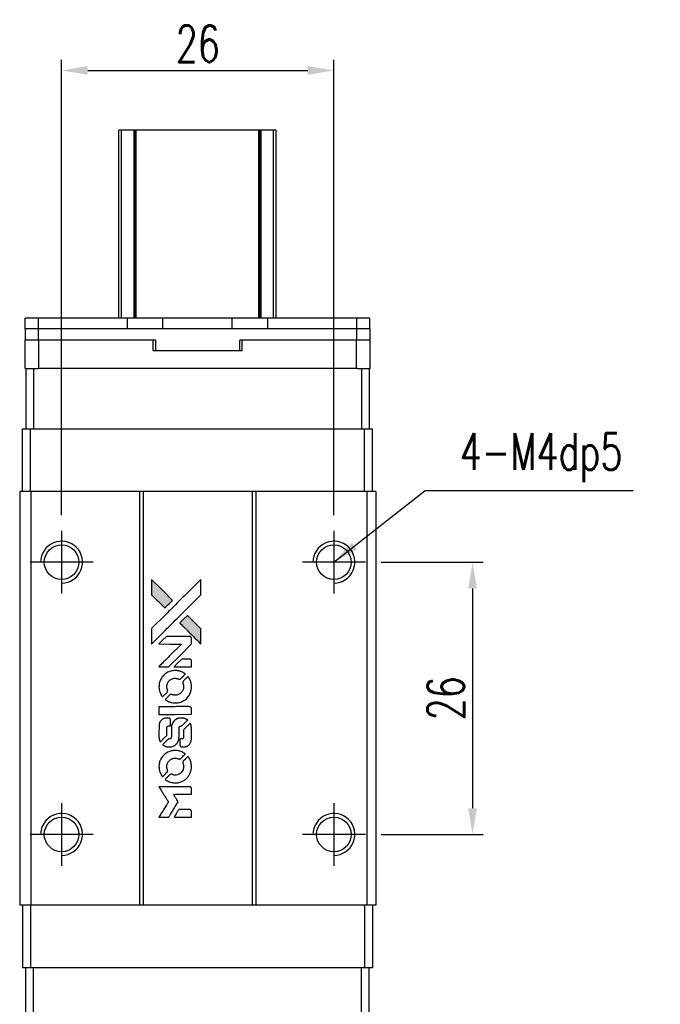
# Model space of a CAD drawing. Header units: millimetres. Extents: x 917 to 1162, y -34 to 162.
# Tile 2 of 3: x 933 to 994, y 68 to 162. Entities that reach past the tile are written whole.
import ezdxf

# ---------------------------------------------------------------- set-up
doc = ezdxf.new("R2010")
doc.units = ezdxf.units.MM
doc.header["$LTSCALE"] = 0.15
doc.layers.get('0').update_dxf_attribs({"linetype": 'CONTINUOUS'})
doc.layers.get('Defpoints').update_dxf_attribs({"linetype": 'CONTINUOUS'})
doc.styles.add('DIM-7', font='SIMPLEX.shx', dxfattribs={"width": 0.7, "bigfont": 'chineset.shx'})
doc.dimstyles.new('CNS', dxfattribs={"dimtxt": 3.5, "dimasz": 2.5, "dimexe": 1, "dimexo": 1.5, "dimgap": 0.09, "dimtad": 0, "dimdsep": 46, "dimtxsty": 'DIM-7', "dimcen": 0.09, "dimclrd": 1, "dimclre": 1, "dimclrt": 4, "dimadec": 0, "dimazin": 0, "dimtfac": 1, "dimtix": 1, "dimtmove": 2, "dimatfit": 3, "dimfxl": 1, "dimtvp": 0.971429, "dimtolj": 1, "dimarcsym": 0})

# ---------------------------------------------------------------- blocks, each defined once
blk = doc.blocks.new('*D202')
at = {"color": 7, "lineweight": -2}
for p, q in [((936.599, 114.963), (936.599, 158.425)), ((962.599, 114.963), (962.599, 158.425)), ((939.099, 157.425), (960.099, 157.425))]:
    blk.add_line(p, q, dxfattribs=at)
at = {"color": 7}
for points in [[(939.099, 157.841), (939.099, 157.008), (936.599, 157.425)], [(960.099, 157.841), (960.099, 157.008), (962.599, 157.425)]]:
    blk.add_solid(points, dxfattribs=at)
at = {"layer": 'Defpoints', "color": 0}
for p in [(962.599, 157.425), (936.599, 113.463), (962.599, 113.463)]:
    blk.add_point(p, dxfattribs=at)
at = {"color": 7, "insert": (949.599, 159.975), "char_height": 3.5, "attachment_point": 5, "style": 'DIM-7'}
blk.add_mtext('\\A1;26', dxfattribs=at)
blk = doc.blocks.new('*D203')
at = {"color": 7, "lineweight": -2}
for p, q in [((967.099, 110.463), (976.836, 110.463)), ((975.836, 107.963), (975.836, 86.963)), ((967.099, 84.463), (976.836, 84.463))]:
    blk.add_line(p, q, dxfattribs=at)
at = {"color": 7}
for points in [[(975.419, 107.963), (976.252, 107.963), (975.836, 110.463)], [(975.419, 86.963), (976.252, 86.963), (975.836, 84.463)]]:
    blk.add_solid(points, dxfattribs=at)
at = {"layer": 'Defpoints', "color": 0}
for p in [(965.599, 110.463), (965.599, 84.463), (975.836, 84.463)]:
    blk.add_point(p, dxfattribs=at)
at = {"color": 7, "insert": (973.286, 97.463), "char_height": 3.5, "attachment_point": 5, "rotation": 90, "style": 'DIM-7'}
blk.add_mtext('\\A1;26', dxfattribs=at)
blk = doc.blocks.new('A$C1033c48d')
at = {"linetype": 'Continuous'}
h = blk.add_hatch(color=256, dxfattribs=at)
h.dxf.hatch_style = 1
h.paths.add_polyline_path([(0, 22.708), (0, 21.974), (0, 21.24), (0.637, 20.608, 0.000288), (0.881, 20.366, 0.000479), (1.088, 20.162, 0.000013), (1.275, 19.977, 0.197177), (1.278, 19.976, 0.197497), (1.28, 19.977, 0.00004), (1.387, 20.083, 0.000834), (1.505, 20.2, 0.000506), (1.645, 20.34), (2.008, 20.703), (1.004, 21.706)])
h.paths.add_polyline_path([(3.436, 19.273), (3.071, 18.908, 0.000476), (2.931, 18.768, 0.000789), (2.814, 18.65, 0.000035), (2.708, 18.543, 0.19758), (2.707, 18.54, 0.198396), (2.708, 18.537, 0.000019), (2.853, 18.392, 0.000582), (3.013, 18.232, 0.000351), (3.203, 18.042, 0.000108), (4.01, 17.239, 0.000692), (4.418, 16.833, 0.000077), (4.702, 16.552, 0.197527), (4.712, 16.548, 0.410181), (4.717, 16.553, 0.000493), (4.718, 16.703, 0.002424), (4.72, 16.91, 0.000529), (4.72, 17.268), (4.72, 17.988), (4.078, 18.63)])
for points in [[(0.637, 20.608, 0.000288), (0.881, 20.366, 0.000479), (1.088, 20.162, 0.000013), (1.275, 19.977, 0.197177), (1.278, 19.976, 0.197497), (1.28, 19.977, 0.00004), (1.387, 20.083, 0.000836), (1.505, 20.2, 0.000505), (1.645, 20.34), (2.008, 20.703), (1.004, 21.706), (0, 22.708), (0, 21.974), (0, 21.24)], [(0.883, 17.411, -0.000056), (1.323, 17.85, -0.000021), (1.94, 18.466, -0.000021), (2.612, 19.137, -0.000025), (3.243, 19.766), (4.72, 21.239), (4.719, 21.97), (4.717, 22.7), (3.725, 21.715, 0.000274), (3.249, 21.242, 0.000123), (2.624, 20.619, 0.000121), (1.963, 19.96, 0.000165), (1.367, 19.366), (0, 18.001), (0, 17.266), (0, 16.53)], [(3.203, 18.042, 0.000108), (4.01, 17.239, 0.000692), (4.419, 16.832, 0.000077), (4.702, 16.552, 0.197527), (4.712, 16.548, 0.410182), (4.717, 16.553, 0.000493), (4.718, 16.703, 0.002424), (4.72, 16.91, 0.000529), (4.72, 17.268), (4.72, 17.988), (4.078, 18.63), (3.436, 19.273), (3.071, 18.908, 0.000476), (2.932, 18.768, 0.000789), (2.814, 18.65, 0.000035), (2.708, 18.543, 0.19758), (2.707, 18.54, 0.198396), (2.708, 18.537, 0.000019), (2.853, 18.392, 0.000582), (3.013, 18.232, 0.000351)], [(1.169, 14.362), (1.639, 14.362), (2.725, 15.449), (3.811, 16.537), (3.809, 16.841, 0.0008), (3.808, 17.035, 0.010795), (3.805, 17.107, 0.030495), (3.801, 17.146, 0.080372), (3.792, 17.172, 0.03816), (3.775, 17.198, 0.041799), (3.755, 17.221, 0.042486), (3.732, 17.239, 0.042078), (3.706, 17.253, 0.099276), (3.669, 17.261, 0.003302), (3.518, 17.264, 0.002586), (3.254, 17.265, 0.000204), (2.552, 17.264), (1.426, 17.262), (1.065, 16.9), (0.704, 16.537), (1.786, 16.534), (2.868, 16.53), (1.798, 15.466, 0.000253), (1.387, 15.056, 0.000412), (1.038, 14.708, 0.000041), (0.726, 14.396, 0.041338), (0.714, 14.381), (0.7, 14.362)], [(2.992, 14.362), (3.811, 14.362), (3.809, 14.667), (3.807, 14.973), (3.786, 15.008, 0.03146), (3.774, 15.024, 0.026444), (3.76, 15.04, 0.026444), (3.744, 15.054, 0.031457), (3.728, 15.065), (3.693, 15.087), (3.287, 15.089), (2.882, 15.091), (2.527, 14.732, 0.000745), (2.391, 14.594, 0.001228), (2.277, 14.477, 0.000087), (2.174, 14.371, 0.195134), (2.173, 14.367, 0.412117), (2.175, 14.365, 0.000048), (2.413, 14.363, 0.00109), (2.678, 14.362, 0.000653)], [(0.723, 12.283, 0.023681), (0.743, 12.155, 0.022402), (0.775, 12.027, 0.021929), (0.819, 11.899, 0.020503), (0.875, 11.773, 0.013745), (0.913, 11.701, 0.009767), (0.959, 11.622, 0.009658), (1.005, 11.551, 0.027804), (1.04, 11.504), (1.055, 11.487), (1.282, 11.713, 0.002053), (1.391, 11.823, 0.006738), (1.462, 11.897, 0.007826), (1.509, 11.949, 0.063909), (1.527, 11.976, 0.061532), (1.541, 12.017, 0.068674), (1.545, 12.058, 0.052072), (1.537, 12.107, 0.019648), (1.516, 12.174, -0.018366), (1.49, 12.256, -0.0288), (1.475, 12.328, -0.029061), (1.468, 12.401, -0.019155), (1.468, 12.485, -0.053809), (1.494, 12.667, -0.058833), (1.559, 12.833, -0.058566), (1.661, 12.98, -0.052525), (1.798, 13.105, -0.044733), (1.914, 13.176, -0.040573), (2.044, 13.228, -0.041123), (2.179, 13.258, -0.04951), (2.309, 13.262, -0.017369), (2.37, 13.256, -0.024255), (2.424, 13.246, -0.023787), (2.477, 13.231, -0.015798), (2.537, 13.208, 0.010631), (2.575, 13.194, 0.033653), (2.601, 13.186, 0.037806), (2.626, 13.183, 0.016307), (2.66, 13.182, 0.068179), (2.725, 13.191, 0.095747), (2.778, 13.218, 0.033418), (2.848, 13.28, 0.002133), (3.041, 13.476, 0.001452), (3.148, 13.587, 0.012393), (3.194, 13.638, 0.020479), (3.219, 13.668, 0.344362), (3.219, 13.68, 0.074287), (3.192, 13.704, 0.005454), (3.108, 13.758, 0.008391), (3.02, 13.811, 0.017097), (2.949, 13.849, 0.027375), (2.802, 13.912, 0.02835), (2.651, 13.957, 0.027723), (2.493, 13.986, 0.023913), (2.324, 13.999, 0.027047), (2.122, 13.993, 0.031685), (1.932, 13.966, 0.032425), (1.751, 13.916, 0.031013), (1.575, 13.842, 0.037914), (1.367, 13.718, 0.040153), (1.184, 13.566, 0.039834), (1.026, 13.386, 0.036173), (0.894, 13.178, 0.040752), (0.804, 12.974, 0.035885), (0.744, 12.748, 0.035491), (0.717, 12.514, 0.037615)], [(1.355, 11.198, 0.018008), (1.421, 11.154, 0.009842), (1.506, 11.106, 0.009807), (1.594, 11.059, 0.015716), (1.671, 11.024, 0.048467), (1.948, 10.937, 0.045841), (2.241, 10.902, 0.046006), (2.535, 10.922, 0.049638), (2.813, 10.995, 0.064819), (3.174, 11.187, 0.06695), (3.469, 11.462, 0.066691), (3.682, 11.807, 0.063505), (3.801, 12.201, 0.03135), (3.812, 12.302, 0.010439), (3.815, 12.45, 0.010391), (3.812, 12.599, 0.032408), (3.801, 12.698, 0.015696), (3.777, 12.815, 0.018095), (3.747, 12.924, 0.018551), (3.709, 13.029, 0.018352), (3.664, 13.131, 0.015568), (3.629, 13.198, 0.009832), (3.583, 13.275, 0.009795), (3.537, 13.346, 0.023727), (3.499, 13.397), (3.483, 13.417), (3.257, 13.194, 0.001528), (3.13, 13.068, 0.010022), (3.068, 13.004, 0.019586), (3.032, 12.962, 0.061865), (3.013, 12.931, 0.055054), (2.998, 12.883, 0.061607), (2.994, 12.835, 0.048725), (3.002, 12.779, 0.020221), (3.023, 12.705, -0.017722), (3.046, 12.626, -0.02685), (3.06, 12.556, -0.02759), (3.066, 12.486, -0.020233), (3.066, 12.408, -0.04793), (3.044, 12.259, -0.048386), (2.994, 12.118, -0.047866), (2.918, 11.987, -0.044964), (2.817, 11.871, -0.04333), (2.695, 11.773, -0.050921), (2.565, 11.703, -0.051473), (2.425, 11.662, -0.0459), (2.274, 11.648, -0.019014), (2.201, 11.651, -0.024114), (2.134, 11.659, -0.025081), (2.07, 11.674, -0.023892), (2.007, 11.695, 0.008624), (1.957, 11.713, 0.026486), (1.923, 11.723, 0.035074), (1.893, 11.727, 0.02756), (1.861, 11.728, 0.087163), (1.809, 11.718, 0.073291), (1.76, 11.69, 0.028074), (1.69, 11.629, 0.002594), (1.527, 11.468), (1.298, 11.238)], [(2.261, 9.817), (3.807, 9.819), (3.807, 10.122), (3.807, 10.425), (3.789, 10.461, 0.071429), (3.768, 10.491, 0.054799), (3.737, 10.517, 0.053585), (3.7, 10.536, 0.060698), (3.662, 10.546, 0.033975), (3.599, 10.551, 0.000112), (2.812, 10.551, 0.000726), (2.043, 10.55, 0.001084), (1.37, 10.546), (0.715, 10.541), (0.715, 10.178), (0.715, 9.815)], [(0.72, 7.552, 0.018538), (0.726, 7.506, 0.010695), (0.736, 7.45, 0.01068), (0.749, 7.395, 0.017678), (0.763, 7.349, 0.013849), (0.782, 7.297, 0.011814), (0.805, 7.243, 0.004513), (0.828, 7.193, 0.290035), (0.835, 7.188, 0.196418), (0.839, 7.19, 0.000124), (0.93, 7.279, 0.001477), (1.031, 7.378, 0.000898), (1.15, 7.497), (1.458, 7.805), (1.46, 8.191, -0.001471), (1.462, 8.483, -0.028714), (1.468, 8.573, -0.097073), (1.485, 8.623, -0.084199), (1.52, 8.666, -0.042698), (1.548, 8.687, -0.053912), (1.577, 8.7, -0.051004), (1.609, 8.708, -0.032967), (1.647, 8.711, 0.00807), (1.667, 8.711, 0.003023), (1.695, 8.712, 0.002994), (1.725, 8.714, 0.003629), (1.753, 8.715), (1.819, 8.72), (1.819, 9.016, 0.001618), (1.819, 9.157, 0.005206), (1.817, 9.251, 0.00535), (1.815, 9.316, 0.060675), (1.81, 9.341, 0.048484), (1.804, 9.355, 0.02389), (1.795, 9.372, 0.022812), (1.782, 9.389, 0.02462), (1.769, 9.405, 0.061781), (1.732, 9.435, 0.080179), (1.691, 9.451, 0.048561), (1.634, 9.459, 0.010021), (1.531, 9.461, 0.016602), (1.393, 9.457, 0.031409), (1.283, 9.442, 0.036474), (1.187, 9.416, 0.03439), (1.094, 9.376, 0.065928), (0.948, 9.274, 0.069066), (0.836, 9.139, 0.065697), (0.76, 8.973, 0.051559), (0.723, 8.778, 0.020904), (0.718, 8.674, 0.000451), (0.716, 8.163, 0.000419), (0.716, 7.649, 0.022759)], [(1.12, 6.876, 0.023289), (1.194, 6.828, 0.026845), (1.269, 6.791, 0.026047), (1.349, 6.76, 0.019751), (1.439, 6.735, 0.013249), (1.49, 6.724, 0.025169), (1.532, 6.719, 0.016532), (1.584, 6.716, 0.002937), (1.682, 6.715, 0.003317), (1.769, 6.716, 0.011808), (1.825, 6.718, 0.01777), (1.867, 6.722, 0.021476), (1.906, 6.729, 0.04325), (2.07, 6.78, 0.045753), (2.22, 6.858, 0.04649), (2.351, 6.961, 0.047672), (2.459, 7.085, 0.025315), (2.493, 7.138, 0.015208), (2.529, 7.205, 0.01512), (2.561, 7.274, 0.022488), (2.584, 7.337, 0.027857), (2.609, 7.435, 0.034138), (2.622, 7.528, 0.014286), (2.627, 7.67, 0.00124), (2.627, 8.033, -0.00103), (2.628, 8.255, -0.002552), (2.629, 8.418, -0.001594), (2.632, 8.542, -0.047676), (2.635, 8.573, -0.085307), (2.657, 8.627, -0.097789), (2.695, 8.668, -0.085947), (2.749, 8.695, -0.051339), (2.821, 8.708, 0.014634), (2.845, 8.711, 0.015028), (2.869, 8.715, 0.014927), (2.89, 8.72, 0.059415), (2.902, 8.724, 0.070595), (2.928, 8.744, 0.00028), (3.187, 9, 0.000111), (3.453, 9.263, 0.200239), (3.457, 9.274, 0.268906), (3.453, 9.281, 0.001866), (3.389, 9.317, 0.007532), (3.328, 9.351, 0.017818), (3.28, 9.373, 0.013256), (3.228, 9.394, 0.011636), (3.173, 9.414, 0.011528), (3.116, 9.43, 0.012303), (3.06, 9.444, 0.0423), (2.972, 9.456, 0.013657), (2.841, 9.459, 0.013857), (2.708, 9.454, 0.037428), (2.615, 9.441, 0.014927), (2.553, 9.426, 0.0122), (2.488, 9.406, 0.012518), (2.427, 9.384, 0.023062), (2.378, 9.362, 0.065961), (2.204, 9.244, 0.06055), (2.061, 9.082, 0.059676), (1.959, 8.887, 0.060497), (1.906, 8.675, 0.025683), (1.903, 8.629, 0.001528), (1.901, 8.492, 0.002124), (1.899, 8.318, 0.001173), (1.899, 8.106, -0.000809), (1.898, 7.735, -0.017164), (1.894, 7.625, -0.063931), (1.882, 7.567, -0.108429), (1.857, 7.525, -0.052941), (1.829, 7.501, -0.063675), (1.798, 7.485, -0.050562), (1.759, 7.475, -0.020337), (1.704, 7.47, 0.009897), (1.67, 7.467, 0.016482), (1.642, 7.463, 0.019019), (1.619, 7.458, 0.06043), (1.605, 7.453, 0.076267), (1.573, 7.429, 0.00054), (1.333, 7.186, 0.000307), (1.088, 6.938, 0.142594), (1.077, 6.918, 0.232419), (1.079, 6.912, 0.022995), (1.089, 6.902, 0.024627), (1.103, 6.889, 0.015407)], [(2.721, 6.834, 0.065483), (2.739, 6.799, 0.053271), (2.766, 6.766, 0.052018), (2.8, 6.74, 0.0556), (2.839, 6.721, 0.036839), (2.864, 6.715, 0.026922), (2.892, 6.711, 0.016905), (2.931, 6.709, 0.004317), (2.995, 6.709, 0.016369), (3.129, 6.714, 0.029936), (3.237, 6.728, 0.03418), (3.332, 6.753, 0.031327), (3.426, 6.791, 0.046935), (3.541, 6.861, 0.054053), (3.635, 6.948, 0.053701), (3.708, 7.053, 0.045364), (3.763, 7.178, 0.032479), (3.791, 7.289, 0.03386), (3.805, 7.401, 0.013578), (3.81, 7.577, 0.001155), (3.809, 8.029, 0.000413), (3.807, 8.417, 0.005008), (3.805, 8.566, 0.013199), (3.8, 8.651, 0.033956), (3.791, 8.711, 0.013909), (3.776, 8.774, 0.010864), (3.756, 8.841, 0.010938), (3.734, 8.902, 0.028702), (3.715, 8.945), (3.699, 8.977), (3.383, 8.665), (3.067, 8.354), (3.067, 7.989, -0.001504), (3.067, 7.833, -0.00328), (3.066, 7.714, -0.001901), (3.063, 7.62, -0.061333), (3.06, 7.598, -0.063621), (3.047, 7.566, -0.048633), (3.025, 7.536, -0.046769), (2.997, 7.509, -0.047961), (2.964, 7.488, -0.02678), (2.936, 7.476, -0.050957), (2.913, 7.469, -0.029398), (2.881, 7.466, -0.00401), (2.814, 7.463), (2.707, 7.46), (2.707, 7.167, 0.001061), (2.708, 6.992, 0.009147), (2.709, 6.914, 0.020721), (2.713, 6.867, 0.051619)], [(0.723, 4.658, 0.024131), (0.743, 4.526, 0.022344), (0.777, 4.392, 0.021883), (0.823, 4.259, 0.020884), (0.881, 4.129, 0.010669), (0.92, 4.055, 0.010389), (0.962, 3.982, 0.010913), (1.004, 3.917, 0.022227), (1.04, 3.868), (1.054, 3.85), (1.285, 4.085, 0.002452), (1.374, 4.176, 0.003628), (1.451, 4.258, 0.001662), (1.516, 4.328, 0.070159), (1.528, 4.345, 0.047671), (1.533, 4.358, 0.018624), (1.538, 4.377, 0.017921), (1.541, 4.399, 0.018804), (1.543, 4.42, 0.018255), (1.544, 4.45, 0.041312), (1.542, 4.472, 0.037164), (1.536, 4.495, 0.012342), (1.523, 4.527, -0.015101), (1.495, 4.606, -0.035998), (1.479, 4.666, -0.033244), (1.472, 4.73, -0.011249), (1.47, 4.824, -0.004059), (1.471, 4.901, -0.019693), (1.473, 4.945, -0.027943), (1.478, 4.981, -0.014411), (1.489, 5.025, -0.033089), (1.525, 5.13, -0.033887), (1.574, 5.228, -0.034021), (1.636, 5.319, -0.033942), (1.71, 5.4, -0.02816), (1.794, 5.472, -0.035032), (1.88, 5.529, -0.035269), (1.973, 5.574, -0.029196), (2.077, 5.608, -0.037862), (2.197, 5.629, -0.043657), (2.313, 5.632, -0.043064), (2.429, 5.613, -0.035184), (2.549, 5.575, 0.033699), (2.606, 5.556, 0.052815), (2.657, 5.549, 0.059167), (2.704, 5.553, 0.058972), (2.748, 5.568, 0.059208), (2.783, 5.589, 0.021125), (2.827, 5.627, 0.008691), (2.9, 5.698, 0.000851), (3.071, 5.872, 0.001873), (3.158, 5.962, 0.013884), (3.199, 6.006, 0.022355), (3.22, 6.033, 0.341453), (3.219, 6.044, 0.073011), (3.195, 6.066, 0.004587), (3.113, 6.119, 0.00748), (3.028, 6.172, 0.016837), (2.961, 6.209, 0.028606), (2.8, 6.279, 0.031352), (2.636, 6.329, 0.031004), (2.466, 6.358, 0.0268), (2.285, 6.368, 0.026698), (2.093, 6.358, 0.03002), (1.91, 6.327, 0.030357), (1.735, 6.275, 0.028554), (1.563, 6.201, 0.062944), (1.244, 5.989, 0.062206), (0.987, 5.703, 0.062448), (0.809, 5.364, 0.064355), (0.723, 4.995, 0.017377), (0.718, 4.921, 0.008369), (0.716, 4.827, 0.008367), (0.718, 4.732, 0.01757)], [(1.352, 3.568, 0.064158), (1.711, 3.376, 0.06356), (2.107, 3.281, 0.064004), (2.512, 3.289, 0.066747), (2.896, 3.4, 0.04321), (3.136, 3.531, 0.044737), (3.347, 3.7, 0.044901), (3.524, 3.904, 0.044184), (3.663, 4.137, 0.026293), (3.737, 4.314, 0.033344), (3.785, 4.484, 0.033227), (3.811, 4.66, 0.025815), (3.816, 4.853, 0.023119), (3.803, 5.038, 0.031044), (3.773, 5.204, 0.031337), (3.723, 5.363, 0.024258), (3.649, 5.529, 0.015622), (3.618, 5.587, 0.008495), (3.576, 5.656, 0.008415), (3.533, 5.723, 0.020814), (3.498, 5.769), (3.481, 5.791), (3.257, 5.568, 0.002843), (3.09, 5.401, 0.033917), (3.03, 5.332, 0.087906), (3.004, 5.281, 0.073302), (2.995, 5.22, 0.022047), (2.997, 5.19, 0.026465), (3.001, 5.163, 0.022233), (3.008, 5.132, 0.009985), (3.021, 5.093, -0.039011), (3.056, 4.949, -0.044398), (3.067, 4.808, -0.045096), (3.053, 4.669, -0.04265), (3.015, 4.532, -0.071154), (2.908, 4.339, -0.068827), (2.751, 4.181, -0.068713), (2.556, 4.072, -0.070507), (2.341, 4.02, -0.028605), (2.249, 4.017, -0.031418), (2.16, 4.024, -0.031044), (2.072, 4.043, -0.02668), (1.981, 4.073, 0.038913), (1.928, 4.089, 0.043732), (1.875, 4.096, 0.047754), (1.826, 4.094, 0.075756), (1.787, 4.082, 0.07294), (1.766, 4.068, 0.003456), (1.705, 4.011, 0.005023), (1.627, 3.937, 0.002422), (1.529, 3.84, 0.000819), (1.441, 3.753, 0.001349), (1.367, 3.678, 0.0001), (1.301, 3.611, 0.205335), (1.3, 3.609, 0.219821), (1.301, 3.606, 0.002494), (1.315, 3.595, 0.007089), (1.332, 3.582, 0.004494)], [(1.176, 0), (1.643, 0), (1.722, 0.128, -0.000297), (1.769, 0.206, -0.000037), (1.874, 0.378, -0.000043), (1.999, 0.581, -0.000036), (2.132, 0.797, 0.000044), (2.262, 1.009, 0.000063), (2.377, 1.198, 0.000035), (2.475, 1.357, 0.0009), (2.501, 1.401), (2.539, 1.463), (2.489, 1.545, 0.001175), (2.46, 1.592, 0.000208), (2.405, 1.681, 0.000225), (2.34, 1.785, 0.000203), (2.273, 1.892, -0.000711), (2.209, 1.994, -0.001119), (2.155, 2.082, -0.000263), (2.108, 2.159, -0.04589), (2.103, 2.168, -0.519312), (2.109, 2.175, -0.001914), (2.234, 2.178, -0.003124), (2.44, 2.179, -0.000285), (2.955, 2.179), (3.811, 2.179), (3.811, 2.478, 0.001727), (3.81, 2.692, 0.025279), (3.806, 2.767, 0.073886), (3.794, 2.811, 0.07426), (3.771, 2.85, 0.03264), (3.761, 2.86, 0.01784), (3.748, 2.871, 0.017712), (3.734, 2.881, 0.026854), (3.722, 2.889), (3.692, 2.905), (2.199, 2.907), (0.706, 2.909), (0.717, 2.892, -0.004595), (0.724, 2.881, -0.00016), (0.752, 2.835, -0.000298), (0.786, 2.781, -0.000208), (0.823, 2.721, 0.000986), (0.934, 2.543, 0.00025), (1.114, 2.255, 0.000268), (1.307, 1.947, 0.000436), (1.471, 1.686, -0.002932), (1.524, 1.6, -0.004718), (1.569, 1.526, -0.001113), (1.607, 1.462, -0.227179), (1.607, 1.454, -0.045982), (1.604, 1.447, -0.000145), (1.55, 1.36, -0.000825), (1.489, 1.261, -0.000517), (1.418, 1.146, 0.000056), (1.173, 0.752, 0.000289), (1.038, 0.534, 0.000481), (0.937, 0.371, 0.000418), (0.832, 0.2), (0.709, 0)], [(2.988, 0), (3.811, 0), (3.811, 0.3, 0.000842), (3.811, 0.49, 0.010591), (3.809, 0.562, 0.028995), (3.805, 0.603, 0.069543), (3.796, 0.631, 0.051063), (3.78, 0.658, 0.039932), (3.758, 0.683, 0.039414), (3.731, 0.705, 0.045845), (3.703, 0.721, 0.094811), (3.675, 0.728, 0.007124), (3.594, 0.731, 0.004713), (3.456, 0.732, 0.000534), (3.144, 0.732), (2.61, 0.732), (2.563, 0.656, 0.000828), (2.428, 0.437, 0.000879), (2.296, 0.221, 0.000048), (2.167, 0.01, 0.137596), (2.166, 0.003, 0.413028), (2.167, 0.002, 0.000016), (2.407, 0.001, 0.000623), (2.673, 0, 0.000374)]]:
    blk.add_lwpolyline(points, format="xyb", close=True)

msp = doc.modelspace()

# ---------------------------------------------------------------- linework, layer by layer
at = {"color": 7, "linetype": 'Continuous', "lineweight": 25}
for p, q in [((942.33, 151.713), (942.079, 151.713)), ((942.079, 133.763), (942.079, 151.713)), ((942.079, 151.713), (942.079, 151.713)), ((942.079, 133.763), (942.079, 151.713)), ((943.519, 151.713), (942.33, 151.713)), ((942.33, 133.763), (942.33, 151.713)), ((943.604, 151.713), (943.519, 151.713)), ((943.519, 133.763), (943.519, 151.713)), ((943.729, 151.713), (943.604, 151.713)), ((943.604, 133.763), (943.604, 151.713)), ((943.729, 133.763), (943.729, 151.713)), ((955.429, 151.713), (943.729, 151.713)), ((955.553, 151.713), (955.429, 151.713)), ((955.429, 133.763), (955.429, 151.713)), ((955.639, 151.713), (955.553, 151.713)), ((955.553, 133.763), (955.553, 151.713)), ((956.827, 151.713), (955.639, 151.713)), ((955.639, 133.763), (955.639, 151.713)), ((956.827, 133.763), (956.827, 151.713)), ((957.079, 133.763), (957.079, 151.713)), ((957.079, 133.763), (957.079, 151.713)), ((933.129, 132.763), (933.129, 133.763)), ((934.379, 133.763), (933.129, 133.763)), ((934.379, 132.763), (934.379, 133.763)), ((942.879, 133.763), (934.379, 133.763)), ((942.879, 132.763), (942.879, 133.763)), ((946.279, 133.763), (942.879, 133.763)), ((952.879, 133.763), (946.279, 133.763)), ((946.279, 132.763), (946.279, 133.763)), ((952.879, 132.763), (952.879, 133.763)), ((956.279, 133.763), (952.879, 133.763)), ((964.779, 133.763), (956.279, 133.763)), ((956.279, 132.763), (956.279, 133.763)), ((964.779, 132.763), (964.779, 133.763)), ((966.029, 133.763), (964.779, 133.763)), ((966.029, 132.763), (966.029, 133.763)), ((934.379, 132.763), (933.129, 132.763)), ((933.151, 131.663), (933.151, 132.763)), ((942.879, 132.763), (934.379, 132.763)), ((934.401, 131.663), (934.401, 132.763)), ((964.801, 132.763), (934.401, 132.763)), ((952.879, 132.763), (946.279, 132.763)), ((964.779, 132.763), (956.279, 132.763)), ((964.801, 131.663), (964.801, 132.763)), ((966.051, 132.763), (964.801, 132.763)), ((966.051, 131.663), (966.051, 132.763)), ((933.114, 128.963), (933.114, 131.663)), ((934.415, 131.663), (933.114, 131.663)), ((934.415, 128.963), (934.415, 131.663)), ((945.339, 131.663), (934.415, 131.663)), ((945.601, 131.663), (945.339, 131.663)), ((945.339, 130.663), (945.339, 131.663)), ((945.601, 130.663), (945.601, 131.663)), ((953.839, 131.663), (953.601, 131.663)), ((953.601, 130.663), (953.601, 131.663)), ((953.839, 130.663), (953.839, 131.663)), ((964.763, 131.663), (953.839, 131.663)), ((964.763, 128.963), (964.763, 131.663)), ((964.789, 131.663), (964.763, 131.663)), ((964.801, 131.663), (964.789, 131.663)), ((966.051, 131.663), (964.801, 131.663)), ((966.064, 131.663), (966.051, 131.663)), ((966.064, 128.963), (966.064, 131.663)), ((945.339, 130.663), (953.839, 130.663)), ((933.179, 128.963), (933.114, 128.963)), ((933.179, 128.963), (933.179, 123.213)), ((933.179, 128.963), (933.929, 128.963)), ((933.929, 128.963), (933.929, 123.213)), ((933.929, 128.963), (934.339, 128.963)), ((934.415, 128.963), (934.339, 128.963)), ((964.763, 128.963), (934.415, 128.963)), ((964.839, 128.963), (964.763, 128.963)), ((964.839, 128.963), (965.229, 128.963)), ((965.229, 128.963), (965.229, 123.213)), ((965.229, 128.963), (965.979, 128.963)), ((966.064, 128.963), (965.979, 128.963)), ((965.979, 128.963), (965.979, 123.213)), ((932.879, 117.213), (932.879, 123.213)), ((932.879, 123.213), (933.637, 123.213)), ((933.637, 117.213), (933.637, 123.213)), ((933.637, 123.213), (965.521, 123.213)), ((965.521, 117.213), (965.521, 123.213)), ((965.521, 123.213), (966.279, 123.213)), ((966.279, 117.213), (966.279, 123.213)), ((932.599, 117.213), (932.599, 77.713)), ((933.649, 117.213), (932.599, 117.213)), ((933.649, 117.213), (933.649, 77.713)), ((944.049, 117.213), (933.649, 117.213)), ((944.049, 117.213), (944.049, 77.713)), ((944.399, 117.213), (944.049, 117.213)), ((944.399, 117.213), (944.399, 77.713)), ((954.799, 117.213), (944.399, 117.213)), ((954.799, 117.213), (954.799, 77.713)), ((955.149, 117.213), (954.799, 117.213)), ((955.149, 117.213), (955.149, 77.713)), ((965.749, 117.213), (955.149, 117.213)), ((965.749, 117.213), (965.749, 77.713)), ((966.599, 117.213), (965.749, 117.213)), ((966.599, 117.213), (966.599, 77.713)), ((933.649, 77.713), (932.599, 77.713)), ((932.879, 77.713), (932.879, 71.713)), ((933.637, 77.713), (933.637, 71.713)), ((944.049, 77.713), (933.649, 77.713)), ((944.399, 77.713), (944.049, 77.713)), ((954.799, 77.713), (944.399, 77.713)), ((955.149, 77.713), (954.799, 77.713)), ((965.749, 77.713), (955.149, 77.713)), ((965.521, 77.713), (965.521, 71.713)), ((966.599, 77.713), (965.749, 77.713)), ((966.279, 77.713), (966.279, 71.713)), ((933.637, 71.713), (932.879, 71.713)), ((933.179, 65.963), (933.179, 71.713)), ((965.521, 71.713), (933.637, 71.713)), ((933.929, 65.963), (933.929, 71.713)), ((965.229, 65.963), (965.229, 71.713)), ((966.279, 71.713), (965.521, 71.713)), ((965.979, 65.963), (965.979, 71.713))]:
    msp.add_line(p, q, dxfattribs=at)
for p, q in [((936.599, 113.463), (936.599, 107.463)), ((962.599, 113.463), (962.599, 107.463)), ((939.599, 110.463), (933.599, 110.463)), ((965.599, 110.463), (959.599, 110.463)), ((936.599, 87.463), (936.599, 81.463)), ((962.599, 87.463), (962.599, 81.463)), ((939.599, 84.463), (933.599, 84.463)), ((965.599, 84.463), (959.599, 84.463))]:
    msp.add_line(p, q)
for centre in [(936.599, 110.463), (962.599, 110.463), (936.599, 84.463), (962.599, 84.463)]:
    msp.add_circle(centre, 1.65, dxfattribs=at)
for centre in [(936.599, 110.463), (962.599, 110.463), (936.599, 84.463), (962.599, 84.463)]:
    msp.add_arc(centre, 2, 270, 180.8061)
msp.add_open_spline([(957.079, 151.713), (957.079, 151.713), (957.055, 151.713), (956.96, 151.713), (956.891, 151.713), (956.827, 151.713)], degree=3, knots=[0, 0, 0, 0, 0.5, 0.5, 1, 1, 1, 1], dxfattribs=at)

# ---------------------------------------------------------------- block references
msp.add_blockref('A$C1033c48d', (945.182, 86.113))

# ---------------------------------------------------------------- texts
at = {"color": 0, "insert": (974.609, 118.109), "char_height": 3.5, "attachment_point": 7, "style": 'DIM-7'}
msp.add_mtext('\\A1;4-M4dp5', dxfattribs=at)

# ---------------------------------------------------------------- dimensions: what is measured, and where the dimension line sits
at = {"color": 0}
dim = msp.add_linear_dim(base=(962.599, 157.425), p1=(936.599, 113.463), p2=(962.599, 113.463), dimstyle='CNS', override={"dimgap": 0.8, "dimtad": 1, "dimclrd": 7, "dimclre": 7, "dimclrt": 7, "dimadec": 2, "dimazin": 2, "dimtmove": 1}, dxfattribs=at)
dim.commit()
dim.dimension.update_dxf_attribs({"geometry": '*D202', "text_midpoint": (949.599, 159.975)})
dim = msp.add_linear_dim(base=(975.836, 84.463), p1=(965.599, 110.463), p2=(965.599, 84.463), angle=90, dimstyle='CNS', override={"dimgap": 0.8, "dimtad": 1, "dimclrd": 7, "dimclre": 7, "dimclrt": 7, "dimadec": 2, "dimazin": 2, "dimtmove": 1}, dxfattribs=at)
dim.commit()
dim.dimension.update_dxf_attribs({"geometry": '*D203', "text_midpoint": (973.286, 97.463)})

# ---------------------------------------------------------------- leaders
at = {"color": 0, "annotation_type": 0, "has_hookline": 1, "hookline_direction": 0, "text_width": 16.567}
msp.add_leader([(962.599, 110.463), (971.309, 117.309), (973.809, 117.309)], dimstyle='CNS', override={"dimgap": 0.8, "dimtad": 1, "dimclrd": 7, "dimclre": 4, "dimadec": 2, "dimazin": 2, "dimtmove": 1}, dxfattribs=at)

doc.saveas('drawing.dxf')
